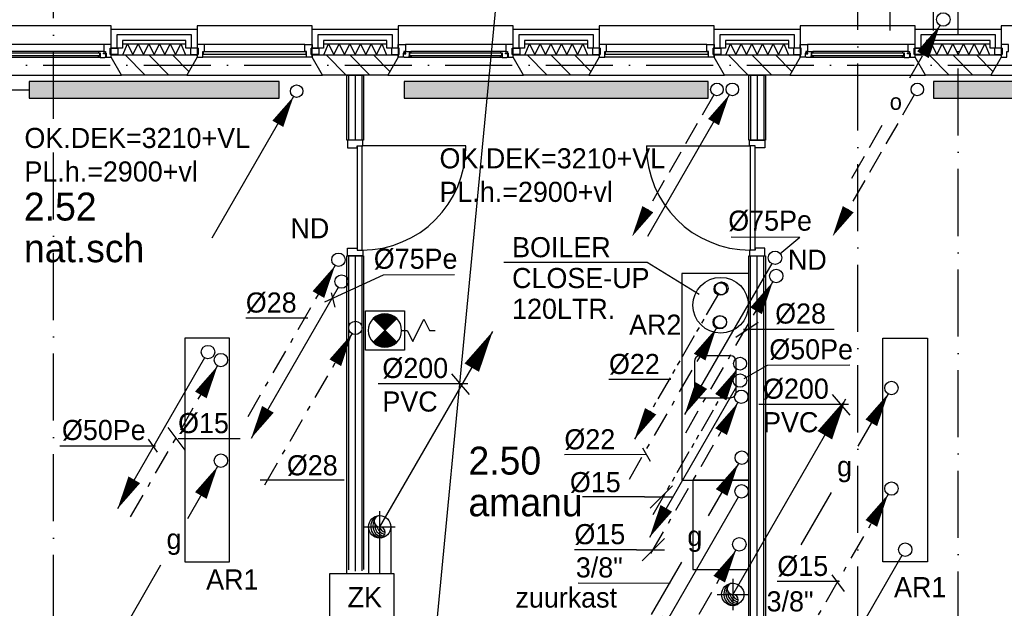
# Model space of a CAD drawing. Extents: x -1448 to 118900, y -195097 to 442500.
# Tile 48 of 103: x 40061 to 48879, y 416312 to 421578. Entities that reach past the tile are written whole.
import ezdxf
from ezdxf.enums import TextEntityAlignment as Align

# ---------------------------------------------------------------- set-up
doc = ezdxf.new("R2010")
doc.units = 0
doc.header["$LTSCALE"] = 100
for name, pattern in [('2322107', [2000, 1000, 1000]), ('CENTER2', [11.25, 7.5, -1.25, 1.25, -1.25]), ('CENTER4', [5, 3.125, -0.625, 0.625, -0.625]), ('DASHDOT', [9, 6, -1.5, 0, -1.5]), ('LURETOUR', [6, 4, -2])]:
    doc.linetypes.add(name, pattern=pattern)
doc.layers.get('0').update_dxf_attribs({"linetype": 'CONTINUOUS'})
for name, color, linetype in [('AL$7----_STRAMIEN', 1, 'DASHDOT'), ('AL21----_BUITENWAND', 4, 'CONTINUOUS'), ('AL21K---_ISOLATIE', 1, 'CONTINUOUS'), ('AL22----_BINNENWAND', 7, 'CONTINUOUS'), ('AL27----_DAKEN', 7, 'CONTINUOUS'), ('AL28----_KONSTRUKTIE', 3, 'CONTINUOUS'), ('AL31----_BUITENKOZ', 7, 'CONTINUOUS'), ('AL32----_BINNENKOZ', 7, 'CONTINUOUS'), ('AL32----_DRAAIRICHTING', 1, 'CONTINUOUS'), ('AL74----', 7, 'CONTINUOUS'), ('ALL-----_REFLIJNEN', 8, 'CONTINUOUS'), ('ALXA3---_VOLZWART', 14, 'CONTINUOUS'), ('ALXAB---_PREFABBETON', 1, 'CONTINUOUS'), ('BOUW', 8, 'CONTINUOUS'), ('WL5233--', 4, 'CONTINUOUS'), ('WL524---', 4, 'CONTINUOUS'), ('WL531---', 4, 'CONTINUOUS'), ('WL532---', 4, 'CONTINUOUS'), ('WL541---', 4, 'CONTINUOUS'), ('WL561---', 4, 'CONTINUOUS'), ('WL561---_AANVOER', 4, 'CONTINUOUS'), ('WL561---_RETOUR', 4, 'CONTINUOUS'), ('WL570---', 3, 'CONTINUOUS'), ('WL570---_HARTLIJN', 1, 'CONTINUOUS'), ('WL570---_RETOUR', 3, 'CONTINUOUS'), ('WL570---_TOEVOER', 3, 'CONTINUOUS'), ('WM531---', 1, 'CONTINUOUS')]:
    doc.layers.add(name, color=color, linetype=linetype)
doc.styles.add('BURO-018', font='BUROFONT.shx', dxfattribs={"height": 180})
doc.styles.add('BURO-025', font='BUROFONT.shx', dxfattribs={"height": 250})

# ---------------------------------------------------------------- blocks, each defined once
blk = doc.blocks.new('2322401')
at = {"color": 0, "linetype": 'CONTINUOUS'}
for p, q in [((-0.5, 0.5, 1), (-0.5, 0.5)), ((-0.5, 0.5, 1), (-0.5, -0.5, 1)), ((0.5, 0.5, 1), (-0.5, 0.5, 1)), ((0.5, 0.5), (-0.5, 0.5)), ((-0.5, 0.5), (-0.5, -0.5)), ((0.5, 0.5, 1), (0.5, 0.5)), ((0.5, -0.5, 1), (0.5, 0.5, 1)), ((0.5, -0.5), (0.5, 0.5)), ((-0.5, -0.5, 1), (-0.5, -0.5)), ((-0.5, -0.5, 1), (0.5, -0.5, 1)), ((-0.5, -0.5), (0.5, -0.5)), ((0.5, -0.5, 1), (0.5, -0.5))]:
    blk.add_line(p, q, dxfattribs=at)
blk = doc.blocks.new('CVHATCH1')
at = {"color": 0, "linetype": 'CONTINUOUS'}
blk.add_solid([(-0.5, -0.5), (0.5, -0.5), (-0.5, 0.5), (0.5, 0.5)], dxfattribs=at)
blk = doc.blocks.new('LDV2108')
at = {"color": 0, "linetype": 'CONTINUOUS'}
for p, q in [((-0.25, -0.433), (-1.187, -2.057)), ((-1.562, -2.706), (-2.5, -4.33)), ((-2.875, -4.98), (-3.812, -6.603)), ((-4.187, -7.253), (-5.125, -8.877)), ((-5.5, -9.526), (-6.437, -11.15))]:
    blk.add_line(p, q, dxfattribs=at)
blk.add_lwpolyline([(-6.75, -11.691, 0, 1, 0), (-5.5, -9.526, 1, 1, 0)], format="xyseb", dxfattribs=at)
blk.add_circle((0, 0), 0.5, dxfattribs=at)
blk = doc.blocks.new('LDV4107')
at = {"color": 0, "linetype": 'CONTINUOUS'}
blk.add_line((-0.25, -0.433), (-6.75, -11.691), dxfattribs=at)
blk.add_lwpolyline([(-0.25, -0.433, 0, 1, 0), (-1.5, -2.598, 1, 1, 0)], format="xyseb", dxfattribs=at)
blk.add_circle((0, 0), 0.5, dxfattribs=at)
blk = doc.blocks.new('A$C3CED5FD2')
at = {"layer": 'AL74----'}
for p, q in [((0, 600), (0, 0)), ((1850, 600), (0, 600)), ((1850, 0), (1850, 600)), ((1062.5, 487.5), (787.5, 487.5)), ((737.5, 437.5), (737.5, 162.5)), ((1112.5, 162.5), (1112.5, 437.5)), ((787.5, 112.5), (1062.5, 112.5)), ((0, 0), (1850, 0))]:
    blk.add_line(p, q, dxfattribs=at)
for centre, start, end in [((787.5, 437.5), 90, 180), ((1062.5, 437.5), 0, 90), ((787.5, 162.5), 180, 270), ((1062.5, 162.5), 270, 0)]:
    blk.add_arc(centre, 50, start, end, dxfattribs=at)
blk = doc.blocks.new('LDV4109')
at = {"color": 0, "linetype": 'CONTINUOUS'}
for p, q in [((-1.125, -1.949), (-0.25, -0.433)), ((-1.688, -2.923), (-1.5, -2.598)), ((-3, -5.196), (-2.063, -3.572)), ((-3.563, -6.17), (-3.375, -5.846)), ((-4.875, -8.444), (-3.938, -6.82)), ((-5.438, -9.418), (-5.25, -9.093)), ((-6.75, -11.691), (-5.813, -10.068))]:
    blk.add_line(p, q, dxfattribs=at)
blk.add_lwpolyline([(-0.25, -0.433, 0, 1, 0), (-1.5, -2.598, 1, 1, 0)], format="xyseb", dxfattribs=at)
blk.add_circle((0, 0), 0.5, dxfattribs=at)
blk = doc.blocks.new('LDV4')
at = {"color": 0, "linetype": 'CONTINUOUS'}
for p, q in [((-0.25, -0.433), (-2.5, -4.33)), ((-4.5, -7.794), (-6.75, -11.691))]:
    blk.add_line(p, q, dxfattribs=at)
blk.add_lwpolyline([(-0.25, -0.433, 0, 1, 0), (-1.5, -2.598, 1, 1, 0)], format="xyseb", dxfattribs=at)
blk.add_circle((0, 0), 0.5, dxfattribs=at)
at = {"color": 0, "linetype": 'CONTINUOUS', "style": 'BURO-018'}
blk.add_attdef('LD_TEXT1', text='', height=1.8, dxfattribs=at).set_placement((-3.5, -6.062), align=Align.MIDDLE)
blk = doc.blocks.new('LDV2121')
at = {"color": 0, "linetype": 'CONTINUOUS'}
blk.add_line((-0.25, -0.433), (-6.75, -11.691), dxfattribs=at)
blk.add_lwpolyline([(-6.75, -11.691, 0, 1, 0), (-5.5, -9.526, 1, 1, 0)], format="xyseb", dxfattribs=at)
blk.add_circle((0, 0), 0.5, dxfattribs=at)
blk = doc.blocks.new('LU-PIJL3')
at = {"color": 0, "linetype": 'CONTINUOUS'}
blk.add_line((10.125, 17.537), (0, 0), dxfattribs=at)
blk.add_lwpolyline([(0, 0, 0, 1.5, 0), (1.875, 3.248, 1.5, 1.5, 0)], format="xyseb", dxfattribs=at)
blk = doc.blocks.new('LU-1-KI2')
at = {"color": 0, "linetype": 'CONTINUOUS'}
blk.add_circle((0, 0), 0.5, dxfattribs=at)
for centre, start, end in [((0.098, 0.01), 122.9221, 266.9628), ((0.191, 0.038), 151.6522, 263.7819), ((0.278, 0.084), 174.6069, 260.2716), ((0.354, 0.146), 192.3501, 256.1233), ((0.416, 0.222), 206.1028, 250.6419)]:
    blk.add_arc(centre, 0.5, start, end, dxfattribs=at)
at = {"layer": 'WL570---_HARTLIJN', "linetype": 'CENTER4'}
for p, q in [((0, 0.7), (0, -0.7)), ((-0.7, 0), (0.7, 0))]:
    blk.add_line(p, q, dxfattribs=at)
at = {"layer": 'WL570---_HARTLIJN', "color": 0, "linetype": 'CONTINUOUS'}
for centre, start, end in [((0, 0.25), 90, 270), ((0, -0.25), 270, 90)]:
    blk.add_arc(centre, 0.25, start, end, dxfattribs=at)
blk = doc.blocks.new('23SA22K6')
at = {"color": 0, "linetype": 'CONTINUOUS'}
for p, q in [((1.75, 1.75), (-1.75, 1.75)), ((-1.75, 1.75), (-1.75, -1.75)), ((-1.061, -1.061), (1.061, 1.061)), ((-1.061, 1.061), (1.061, -1.061)), ((1.75, -1.75), (1.75, 1.75)), ((2, 0), (2.5, 1)), ((2.5, 1), (3.5, -1)), ((1.5, 0), (2, 0)), ((3.5, -1), (4, 0)), ((4, 0), (4.5, 0)), ((-1.75, -1.75), (1.75, -1.75))]:
    blk.add_line(p, q, dxfattribs=at)
at = {"color": 0, "linetype": 'CONTINUOUS', "const_width": 1.5}
for points in [[(0.53, 0.53, 0.414214), (-0.53, 0.53, 1)], [(0.53, -0.53, -0.414214), (-0.53, -0.53, -1)]]:
    blk.add_lwpolyline(points, format="xyb", dxfattribs=at)
at = {"color": 0, "linetype": 'CONTINUOUS'}
blk.add_circle((0, 0), 1.5, dxfattribs=at)
at = {"color": 0, "linetype": 'CONTINUOUS', "style": 'BURO-018', "flags": 1}
blk.add_attdef('SA_MATCODE', (0, 0), '', height=1.8, dxfattribs=at)
blk = doc.blocks.new('LDV4110')
at = {"color": 0, "linetype": 'CONTINUOUS'}
for p, q in [((-1.125, -1.949), (-0.25, -0.433)), ((-1.5, -2.598), (-1.313, -2.273)), ((-1.875, -3.248), (-1.688, -2.923)), ((-3, -5.196), (-2.063, -3.572)), ((-3.375, -5.846), (-3.188, -5.521)), ((-4.875, -8.444), (-3.938, -6.82)), ((-3.75, -6.495), (-3.563, -6.17)), ((-5.25, -9.093), (-5.063, -8.769)), ((-5.625, -9.743), (-5.438, -9.418)), ((-6.75, -11.691), (-5.813, -10.068))]:
    blk.add_line(p, q, dxfattribs=at)
blk.add_lwpolyline([(-0.25, -0.433, 0, 1, 0), (-1.5, -2.598, 1, 1, 0)], format="xyseb", dxfattribs=at)
blk.add_circle((0, 0), 0.5, dxfattribs=at)
blk = doc.blocks.new('LDV2110')
at = {"color": 0, "linetype": 'CONTINUOUS'}
for p, q in [((-0.25, -0.433), (-1.187, -2.057)), ((-1.75, -3.031), (-1.937, -3.356)), ((-1.375, -2.382), (-1.562, -2.706)), ((-2.125, -3.681), (-3.062, -5.304)), ((-3.25, -5.629), (-3.437, -5.954)), ((-3.625, -6.279), (-3.812, -6.603)), ((-4, -6.928), (-4.937, -8.552)), ((-5.125, -8.877), (-5.312, -9.202)), ((-5.5, -9.526), (-5.687, -9.851)), ((-5.875, -10.176), (-6.75, -11.691))]:
    blk.add_line(p, q, dxfattribs=at)
blk.add_lwpolyline([(-6.75, -11.691, 0, 1, 0), (-5.5, -9.526, 1, 1, 0)], format="xyseb", dxfattribs=at)
blk.add_circle((0, 0), 0.5, dxfattribs=at)
blk = doc.blocks.new('LDV4123')
at = {"color": 0, "linetype": 'CONTINUOUS'}
for p, q in [((-0.25, -0.433), (-1.187, -2.057)), ((-1.562, -2.706), (-2.5, -4.33)), ((-5.437, -9.418), (-4.5, -7.794)), ((-6.75, -11.691), (-5.812, -10.068))]:
    blk.add_line(p, q, dxfattribs=at)
blk.add_lwpolyline([(-0.25, -0.433, 0, 1, 0), (-1.5, -2.598, 1, 1, 0)], format="xyseb", dxfattribs=at)
blk.add_circle((0, 0), 0.5, dxfattribs=at)
at = {"color": 0, "linetype": 'CONTINUOUS', "style": 'BURO-018'}
blk.add_attdef('LD_TEXT1', text='', height=1.8, dxfattribs=at).set_placement((-3.5, -6.062), align=Align.MIDDLE)
blk = doc.blocks.new('LU-1D-K-C8')
at = {"color": 0, "linetype": 'CONTINUOUS'}
for p, q in [((-0.5, 100), (0.5, 100)), ((-0.5, -100), (0.5, -100))]:
    blk.add_line(p, q, dxfattribs=at)
at = {"layer": 'WL570---_HARTLIJN', "linetype": 'CENTER2'}
blk.add_line((-0.5, 0), (0.5, 0), dxfattribs=at)

msp = doc.modelspace()

# ---------------------------------------------------------------- linework, layer by layer
at = {"layer": 'AL$7----_STRAMIEN', "color": 1}
for points in [[(40365.4, 408989.7), (40365.4, 439905.7)], [(47565.4, 402583.9), (47565.4, 439905.7)], [(48465.4, 415142), (48465.4, 439905.7)], [(2467.7, 421172.7), (88065.4, 421172.7)]]:
    msp.add_lwpolyline(points, dxfattribs=at)
at = {"layer": 'AL21----_BUITENWAND', "color": 8}
for p, q in [((40880.4, 421323.7), (40880.4, 421492.7)), ((40880.4, 421492.7), (41650.4, 421492.7)), ((41650.4, 421492.7), (41650.4, 421323.7)), ((42680.4, 421323.7), (42680.4, 421492.7)), ((42680.4, 421492.7), (43450.4, 421492.7)), ((43450.4, 421492.7), (43450.4, 421323.7)), ((44480.4, 421323.7), (44480.4, 421492.7)), ((44480.4, 421492.7), (45250.4, 421492.7)), ((45250.4, 421492.7), (45250.4, 421323.7)), ((46280.4, 421323.7), (46280.4, 421492.7)), ((46280.4, 421492.7), (47050.4, 421492.7)), ((47050.4, 421492.7), (47050.4, 421323.7)), ((48080.4, 421323.7), (48080.4, 421492.7)), ((48080.4, 421492.7), (48850.4, 421492.7)), ((48850.4, 421492.7), (48850.4, 421323.7)), ((41550.4, 421392.7), (40980.4, 421392.7)), ((40980.4, 421392.7), (40980.4, 421323.7)), ((41550.4, 421323.7), (41550.4, 421392.7)), ((43350.4, 421392.7), (42780.4, 421392.7)), ((42780.4, 421392.7), (42780.4, 421323.7)), ((43350.4, 421323.7), (43350.4, 421392.7)), ((45150.4, 421392.7), (44580.4, 421392.7)), ((44580.4, 421392.7), (44580.4, 421323.7)), ((45150.4, 421323.7), (45150.4, 421392.7)), ((46950.4, 421392.7), (46380.4, 421392.7)), ((46380.4, 421392.7), (46380.4, 421323.7)), ((46950.4, 421323.7), (46950.4, 421392.7)), ((48750.4, 421392.7), (48180.4, 421392.7)), ((48180.4, 421392.7), (48180.4, 421323.7)), ((48750.4, 421323.7), (48750.4, 421392.7)), ((40980.4, 421323.7), (40880.4, 421323.7)), ((41650.4, 421323.7), (41550.4, 421323.7)), ((42780.4, 421323.7), (42680.4, 421323.7)), ((43450.4, 421323.7), (43350.4, 421323.7)), ((44580.4, 421323.7), (44480.4, 421323.7)), ((45250.4, 421323.7), (45150.4, 421323.7)), ((46380.4, 421323.7), (46280.4, 421323.7)), ((47050.4, 421323.7), (46950.4, 421323.7)), ((48180.4, 421323.7), (48080.4, 421323.7)), ((48850.4, 421323.7), (48750.4, 421323.7))]:
    msp.add_line(p, q, dxfattribs=at)
at = {"layer": 'AL21K---_ISOLATIE', "color": 8, "linetype": 'CONTINUOUS'}
for p, q in [((40980.4, 421362.7), (41550.4, 421362.7)), ((40984.6, 421262.7), (41027.9, 421362.7)), ((41027.9, 421362.7), (41075.4, 421262.7)), ((41075.4, 421262.7), (41122.9, 421362.7)), ((41122.9, 421362.7), (41170.4, 421262.7)), ((41170.4, 421262.7), (41217.9, 421362.7)), ((41217.9, 421362.7), (41265.4, 421262.7)), ((41265.4, 421262.7), (41312.9, 421362.7)), ((41312.9, 421362.7), (41360.4, 421262.7)), ((41360.4, 421262.7), (41407.9, 421362.7)), ((41407.9, 421362.7), (41455.4, 421262.7)), ((41455.4, 421262.7), (41502.9, 421362.7)), ((41502.9, 421362.7), (41546.2, 421262.7)), ((42780.4, 421362.7), (43350.4, 421362.7)), ((42784.6, 421262.7), (42827.9, 421362.7)), ((42827.9, 421362.7), (42875.4, 421262.7)), ((42875.4, 421262.7), (42922.9, 421362.7)), ((42922.9, 421362.7), (42970.4, 421262.7)), ((42970.4, 421262.7), (43017.9, 421362.7)), ((43017.9, 421362.7), (43065.4, 421262.7)), ((43065.4, 421262.7), (43112.9, 421362.7)), ((43112.9, 421362.7), (43160.4, 421262.7)), ((43160.4, 421262.7), (43207.9, 421362.7)), ((43207.9, 421362.7), (43255.4, 421262.7)), ((43255.4, 421262.7), (43302.9, 421362.7)), ((43302.9, 421362.7), (43346.2, 421262.7)), ((44580.4, 421362.7), (45150.4, 421362.7)), ((44584.6, 421262.7), (44627.9, 421362.7)), ((44627.9, 421362.7), (44675.4, 421262.7)), ((44675.4, 421262.7), (44722.9, 421362.7)), ((44722.9, 421362.7), (44770.4, 421262.7)), ((44770.4, 421262.7), (44817.9, 421362.7)), ((44817.9, 421362.7), (44865.4, 421262.7)), ((44865.4, 421262.7), (44912.9, 421362.7)), ((44912.9, 421362.7), (44960.4, 421262.7)), ((44960.4, 421262.7), (45007.9, 421362.7)), ((45007.9, 421362.7), (45055.4, 421262.7)), ((45055.4, 421262.7), (45102.9, 421362.7)), ((45102.9, 421362.7), (45146.2, 421262.7)), ((46380.4, 421362.7), (46950.4, 421362.7)), ((46384.6, 421262.7), (46427.9, 421362.7)), ((46427.9, 421362.7), (46475.4, 421262.7)), ((46475.4, 421262.7), (46522.9, 421362.7)), ((46522.9, 421362.7), (46570.4, 421262.7)), ((46570.4, 421262.7), (46617.9, 421362.7)), ((46617.9, 421362.7), (46665.4, 421262.7)), ((46665.4, 421262.7), (46712.9, 421362.7)), ((46712.9, 421362.7), (46760.4, 421262.7)), ((46760.4, 421262.7), (46807.9, 421362.7)), ((46807.9, 421362.7), (46855.4, 421262.7)), ((46855.4, 421262.7), (46902.9, 421362.7)), ((46902.9, 421362.7), (46946.2, 421262.7)), ((48180.4, 421362.7), (48750.4, 421362.7)), ((48184.6, 421262.7), (48227.9, 421362.7)), ((48227.9, 421362.7), (48275.4, 421262.7)), ((48275.4, 421262.7), (48322.9, 421362.7)), ((48322.9, 421362.7), (48370.4, 421262.7)), ((48370.4, 421262.7), (48417.9, 421362.7)), ((48417.9, 421362.7), (48465.4, 421262.7)), ((48465.4, 421262.7), (48512.9, 421362.7)), ((48512.9, 421362.7), (48560.4, 421262.7)), ((48560.4, 421262.7), (48607.9, 421362.7)), ((48607.9, 421362.7), (48655.4, 421262.7)), ((48655.4, 421262.7), (48702.9, 421362.7)), ((48702.9, 421362.7), (48746.2, 421262.7)), ((40980.4, 421262.7), (41550.4, 421262.7)), ((42780.4, 421262.7), (43350.4, 421262.7)), ((44580.4, 421262.7), (45150.4, 421262.7)), ((46380.4, 421262.7), (46950.4, 421262.7)), ((48180.4, 421262.7), (48750.4, 421262.7))]:
    msp.add_line(p, q, dxfattribs=at)
at = {"layer": 'AL22----_BINNENWAND', "color": 8}
for p, q in [((42990.4, 420499.7), (42990.4, 421082.7)), ((42990.4, 421082.7), (43140.4, 421082.7)), ((43140.4, 421082.7), (43140.4, 420499.7)), ((46590.4, 420499.7), (46590.4, 421082.7)), ((46590.4, 421082.7), (46740.4, 421082.7)), ((46740.4, 421082.7), (46740.4, 420499.7)), ((43140.4, 420499.7), (42990.4, 420499.7)), ((46740.4, 420499.7), (46590.4, 420499.7)), ((42990.4, 419465.7), (43140.4, 419465.7)), ((42990.4, 416620.1), (42990.4, 419465.7)), ((43140.4, 419465.7), (43140.4, 416658.4)), ((46590.4, 414372.7), (46590.4, 419465.7)), ((46590.4, 419465.7), (46740.4, 419465.7)), ((46740.4, 419465.7), (46740.4, 414372.7))]:
    msp.add_line(p, q, dxfattribs=at)
at = {"layer": 'AL22----_BINNENWAND', "color": 8, "linetype": 'CONTINUOUS'}
for p, q in [((43005.4, 421082.7), (43005.4, 420499.7)), ((43125.4, 421082.7), (43125.4, 420499.7)), ((46605.4, 421082.7), (46605.4, 420499.7)), ((46725.4, 421082.7), (46725.4, 420499.7)), ((43005.4, 419465.7), (43005.4, 416654.6)), ((43125.4, 419465.7), (43125.4, 416646.5)), ((46605.4, 414372.7), (46605.4, 419465.7)), ((46725.4, 414372.7), (46725.4, 419465.7))]:
    msp.add_line(p, q, dxfattribs=at)
at = {"layer": 'AL27----_DAKEN', "color": 8}
for p, q in [((47855.4, 421482.7), (47855.4, 439182.7)), ((48245.4, 421482.7), (48245.4, 438792.7))]:
    msp.add_line(p, q, dxfattribs=at)
at = {"layer": 'AL28----_KONSTRUKTIE', "color": 8}
for p, q in [((40880.4, 421242.7), (40880.4, 421262.7)), ((40880.4, 421262.7), (41650.4, 421262.7)), ((40972.8, 421082.7), (40880.4, 421242.7)), ((41650.4, 421242.7), (41558, 421082.7)), ((41650.4, 421262.7), (41650.4, 421242.7)), ((42680.4, 421242.7), (42680.4, 421262.7)), ((42680.4, 421262.7), (43450.4, 421262.7)), ((42772.8, 421082.7), (42680.4, 421242.7)), ((43450.4, 421242.7), (43358, 421082.7)), ((43450.4, 421262.7), (43450.4, 421242.7)), ((44480.4, 421242.7), (44480.4, 421262.7)), ((44480.4, 421262.7), (45250.4, 421262.7)), ((44572.8, 421082.7), (44480.4, 421242.7)), ((45250.4, 421242.7), (45158, 421082.7)), ((45250.4, 421262.7), (45250.4, 421242.7)), ((46280.4, 421242.7), (46280.4, 421262.7)), ((46280.4, 421262.7), (47050.4, 421262.7)), ((46372.8, 421082.7), (46280.4, 421242.7)), ((47050.4, 421242.7), (46958, 421082.7)), ((47050.4, 421262.7), (47050.4, 421242.7)), ((48080.4, 421242.7), (48080.4, 421262.7)), ((48080.4, 421262.7), (48850.4, 421262.7)), ((48172.8, 421082.7), (48080.4, 421242.7)), ((48850.4, 421242.7), (48758, 421082.7)), ((48850.4, 421262.7), (48850.4, 421242.7)), ((41558, 421082.7), (40972.8, 421082.7)), ((43358, 421082.7), (42772.8, 421082.7)), ((45158, 421082.7), (44572.8, 421082.7)), ((46958, 421082.7), (46372.8, 421082.7)), ((48758, 421082.7), (48172.8, 421082.7))]:
    msp.add_line(p, q, dxfattribs=at)
at = {"layer": 'AL31----_BUITENKOZ', "color": 8}
for points in [[(39850.4, 421242.7), (39758, 421082.7), (40972.8, 421082.7), (40880.4, 421242.7), (40880.4, 421522.7), (39850.4, 421522.7)], [(41650.4, 421242.7), (41558, 421082.7), (42772.8, 421082.7), (42680.4, 421242.7), (42680.4, 421522.7), (41650.4, 421522.7)], [(43450.4, 421242.7), (43358, 421082.7), (44572.8, 421082.7), (44480.4, 421242.7), (44480.4, 421522.7), (43450.4, 421522.7)], [(45250.4, 421242.7), (45158, 421082.7), (46372.8, 421082.7), (46280.4, 421242.7), (46280.4, 421522.7), (45250.4, 421522.7)], [(47050.4, 421242.7), (46958, 421082.7), (48172.8, 421082.7), (48080.4, 421242.7), (48080.4, 421522.7), (47050.4, 421522.7)], [(48850.4, 421242.7), (48758, 421082.7), (49972.8, 421082.7), (49880.4, 421242.7), (49880.4, 421522.7), (48850.4, 421522.7)], [(40823.7, 421239.7), (40826.1, 421244), (40833.2, 421244), (40833.2, 421273.7), (40810.7, 421273.7), (40810.7, 421278.7), (40818.7, 421278.7), (40818.7, 421293.7), (40813.4, 421293.7), (40766.3, 421293.7), (40764.2, 421280.7), (40781.2, 421280.7), (40781.2, 421239.7)], [(40880.4, 421242.7), (40880.4, 421267.7), (40870.4, 421267.7), (40870.4, 421323.7), (40880.4, 421323.7), (40880.4, 421356.7), (40813.4, 421356.7), (40813.4, 421293.7), (40830.4, 421293.7), (40830.4, 421278.7), (40836.4, 421278.7), (40836.4, 421242.7)], [(40870.4, 421267.7), (40870.4, 421323.7), (40941.4, 421323.7), (40941.4, 421267.7)], [(41660.4, 421267.7), (41660.4, 421323.7), (41589.4, 421323.7), (41589.4, 421267.7)], [(42670.4, 421267.7), (42670.4, 421323.7), (42741.4, 421323.7), (42741.4, 421267.7)], [(43460.4, 421267.7), (43460.4, 421323.7), (43389.4, 421323.7), (43389.4, 421267.7)], [(43450.4, 421242.7), (43450.4, 421267.7), (43460.4, 421267.7), (43460.4, 421323.7), (43450.4, 421323.7), (43450.4, 421356.7), (43517.4, 421356.7), (43517.4, 421293.7), (43500.4, 421293.7), (43500.4, 421278.7), (43494.4, 421278.7), (43494.4, 421242.7)], [(43507.1, 421239.7), (43504.6, 421244), (43497.6, 421244), (43497.6, 421273.7), (43520.1, 421273.7), (43520.1, 421278.7), (43512.1, 421278.7), (43512.1, 421293.7), (43517.4, 421293.7), (43564.5, 421293.7), (43566.6, 421280.7), (43549.6, 421280.7), (43549.6, 421239.7)], [(44423.7, 421239.7), (44426.1, 421244), (44433.2, 421244), (44433.2, 421273.7), (44410.7, 421273.7), (44410.7, 421278.7), (44418.7, 421278.7), (44418.7, 421293.7), (44413.4, 421293.7), (44366.3, 421293.7), (44364.2, 421280.7), (44381.2, 421280.7), (44381.2, 421239.7)], [(44480.4, 421242.7), (44480.4, 421267.7), (44470.4, 421267.7), (44470.4, 421323.7), (44480.4, 421323.7), (44480.4, 421356.7), (44413.4, 421356.7), (44413.4, 421293.7), (44430.4, 421293.7), (44430.4, 421278.7), (44436.4, 421278.7), (44436.4, 421242.7)], [(44470.4, 421267.7), (44470.4, 421323.7), (44541.4, 421323.7), (44541.4, 421267.7)], [(45260.4, 421267.7), (45260.4, 421323.7), (45189.4, 421323.7), (45189.4, 421267.7)], [(46270.4, 421267.7), (46270.4, 421323.7), (46341.4, 421323.7), (46341.4, 421267.7)], [(47060.4, 421267.7), (47060.4, 421323.7), (46989.4, 421323.7), (46989.4, 421267.7)], [(47050.4, 421242.7), (47050.4, 421267.7), (47060.4, 421267.7), (47060.4, 421323.7), (47050.4, 421323.7), (47050.4, 421356.7), (47117.4, 421356.7), (47117.4, 421293.7), (47100.4, 421293.7), (47100.4, 421278.7), (47094.4, 421278.7), (47094.4, 421242.7)], [(47107.1, 421239.7), (47104.6, 421244), (47097.6, 421244), (47097.6, 421273.7), (47120.1, 421273.7), (47120.1, 421278.7), (47112.1, 421278.7), (47112.1, 421293.7), (47117.4, 421293.7), (47164.5, 421293.7), (47166.6, 421280.7), (47149.6, 421280.7), (47149.6, 421239.7)], [(48023.7, 421239.7), (48026.1, 421244), (48033.2, 421244), (48033.2, 421273.7), (48010.7, 421273.7), (48010.7, 421278.7), (48018.7, 421278.7), (48018.7, 421293.7), (48013.4, 421293.7), (47966.3, 421293.7), (47964.2, 421280.7), (47981.2, 421280.7), (47981.2, 421239.7)], [(48080.4, 421242.7), (48080.4, 421267.7), (48070.4, 421267.7), (48070.4, 421323.7), (48080.4, 421323.7), (48080.4, 421356.7), (48013.4, 421356.7), (48013.4, 421293.7), (48030.4, 421293.7), (48030.4, 421278.7), (48036.4, 421278.7), (48036.4, 421242.7)], [(48070.4, 421267.7), (48070.4, 421323.7), (48141.4, 421323.7), (48141.4, 421267.7)], [(48860.4, 421267.7), (48860.4, 421323.7), (48789.4, 421323.7), (48789.4, 421267.7)], [(40781.2, 421242), (40781.2, 421255.6), (40764.2, 421255.6), (40764.2, 421242)], [(43549.6, 421242), (43549.6, 421255.6), (43566.6, 421255.6), (43566.6, 421242)], [(44381.2, 421242), (44381.2, 421255.6), (44364.2, 421255.6), (44364.2, 421242)], [(47149.6, 421242), (47149.6, 421255.6), (47166.6, 421255.6), (47166.6, 421242)], [(47981.2, 421242), (47981.2, 421255.6), (47964.2, 421255.6), (47964.2, 421242)]]:
    msp.add_lwpolyline(points, close=True, dxfattribs=at)
for points in [[(40813.4, 421356.7), (39917.4, 421356.7)], [(40766.3, 421293.7), (39964.5, 421293.7)], [(42613.4, 421356.7), (41717.4, 421356.7)], [(44413.4, 421356.7), (43517.4, 421356.7)], [(44366.3, 421293.7), (43564.5, 421293.7)], [(46213.4, 421356.7), (45317.4, 421356.7)], [(48013.4, 421356.7), (47117.4, 421356.7)], [(47966.3, 421293.7), (47164.5, 421293.7)], [(40781.2, 421239.7), (39949.6, 421239.7)], [(42630.4, 421242.7), (41700.4, 421242.7)], [(44381.2, 421239.7), (43549.6, 421239.7)], [(46230.4, 421242.7), (45300.4, 421242.7)], [(47981.2, 421239.7), (47149.6, 421239.7)]]:
    msp.add_lwpolyline(points, dxfattribs=at)
at = {"layer": 'AL31----_BUITENKOZ', "color": 8, "linetype": 'CONTINUOUS'}
for points in [[(41700.4, 421242.7), (41700.4, 421242.7), (41700.4, 421293.7), (41717.4, 421293.7), (41717.4, 421356.7), (41717.4, 421356.7), (41717.4, 421356.7), (41717.4, 421356.7), (41717.4, 421356.7), (41650.4, 421356.7), (41650.4, 421323.7), (41660.4, 421323.7), (41660.4, 421267.7), (41650.4, 421267.7), (41650.4, 421267.7), (41650.4, 421242.7)], [(42625.4, 421268.7), (42625.4, 421289.7), (41705.4, 421289.7), (41705.4, 421268.7)], [(42630.4, 421242.7), (42630.4, 421242.7), (42630.4, 421293.7), (42613.4, 421293.7), (42613.4, 421356.7), (42613.4, 421356.7), (42613.4, 421356.7), (42613.4, 421356.7), (42613.4, 421356.7), (42680.4, 421356.7), (42680.4, 421323.7), (42670.4, 421323.7), (42670.4, 421267.7), (42680.4, 421267.7), (42680.4, 421267.7), (42680.4, 421242.7)], [(45300.4, 421242.7), (45300.4, 421242.7), (45300.4, 421293.7), (45317.4, 421293.7), (45317.4, 421356.7), (45317.4, 421356.7), (45317.4, 421356.7), (45317.4, 421356.7), (45317.4, 421356.7), (45250.4, 421356.7), (45250.4, 421323.7), (45260.4, 421323.7), (45260.4, 421267.7), (45250.4, 421267.7), (45250.4, 421267.7), (45250.4, 421242.7)], [(46225.4, 421268.7), (46225.4, 421289.7), (45305.4, 421289.7), (45305.4, 421268.7)], [(46230.4, 421242.7), (46230.4, 421242.7), (46230.4, 421293.7), (46213.4, 421293.7), (46213.4, 421356.7), (46213.4, 421356.7), (46213.4, 421356.7), (46213.4, 421356.7), (46213.4, 421356.7), (46280.4, 421356.7), (46280.4, 421323.7), (46270.4, 421323.7), (46270.4, 421267.7), (46280.4, 421267.7), (46280.4, 421267.7), (46280.4, 421242.7)], [(48900.4, 421242.7), (48900.4, 421242.7), (48900.4, 421293.7), (48917.4, 421293.7), (48917.4, 421356.7), (48917.4, 421356.7), (48917.4, 421356.7), (48917.4, 421356.7), (48917.4, 421356.7), (48850.4, 421356.7), (48850.4, 421323.7), (48860.4, 421323.7), (48860.4, 421267.7), (48850.4, 421267.7), (48850.4, 421267.7), (48850.4, 421242.7)], [(40779.2, 421257.7), (40779.2, 421278.7), (39951.6, 421278.7), (39951.6, 421257.7)], [(44379.2, 421257.7), (44379.2, 421278.7), (43551.6, 421278.7), (43551.6, 421257.7)], [(47979.2, 421257.7), (47979.2, 421278.7), (47151.6, 421278.7), (47151.6, 421257.7)]]:
    msp.add_lwpolyline(points, close=True, dxfattribs=at)
at = {"layer": 'AL32----_BINNENKOZ', "color": 8}
for points in [[(43134.9, 420499.7), (42995.9, 420499.7), (42995.9, 420432.7), (43083.9, 420432.7), (43083.9, 420449.7), (43134.9, 420449.7), (43134.9, 420499.7)], [(46595.9, 420499.7), (46734.9, 420499.7), (46734.9, 420432.7), (46646.9, 420432.7), (46646.9, 420449.7), (46595.9, 420449.7), (46595.9, 420499.7)], [(43083.9, 420449.7), (43083.9, 419515.7)], [(43123.9, 420449.7), (43123.9, 419515.7)], [(46606.9, 419515.7), (46606.9, 420449.7)], [(46646.9, 419515.7), (46646.9, 420449.7)], [(43134.9, 419465.7), (42995.9, 419465.7), (42995.9, 419532.7), (43083.9, 419532.7), (43083.9, 419515.7), (43134.9, 419515.7), (43134.9, 419465.7)], [(46595.9, 419465.7), (46734.9, 419465.7), (46734.9, 419532.7), (46646.9, 419532.7), (46646.9, 419515.7), (46595.9, 419515.7), (46595.9, 419465.7)]]:
    msp.add_lwpolyline(points, dxfattribs=at)
at = {"layer": 'AL32----_DRAAIRICHTING', "color": 8}
for points in [[(44057.9, 420449.7), (43123.9, 420449.7)], [(45672.9, 420449.7), (46606.9, 420449.7)]]:
    msp.add_lwpolyline(points, dxfattribs=at)
for centre, start, end in [((43123.9, 420449.7), 270, 0), ((46606.9, 420449.7), 180, 270)]:
    msp.add_arc(centre, 934, start, end, dxfattribs=at)
at = {"layer": 'AL74----'}
for p, q in [((41540.4, 418728.6), (41540.4, 416728.6)), ((41940.4, 418728.6), (41540.4, 418728.6)), ((41940.4, 416728.6), (41940.4, 418728.6)), ((47790.4, 416728.6), (47790.4, 418728.6)), ((47790.4, 418728.6), (48190.4, 418728.6)), ((48190.4, 418728.6), (48190.4, 416728.6)), ((41540.4, 416728.6), (41940.4, 416728.6)), ((48190.4, 416728.6), (47790.4, 416728.6))]:
    msp.add_line(p, q, dxfattribs=at)
at = {"layer": 'ALL-----_REFLIJNEN', "color": 8, "linetype": 'CONTINUOUS'}
for p, q in [((41600.4, 421442.7), (40930.4, 421442.7)), ((40930.4, 421442.7), (40930.4, 421323.7)), ((41600.4, 421323.7), (41600.4, 421442.7)), ((43400.4, 421442.7), (42730.4, 421442.7)), ((42730.4, 421442.7), (42730.4, 421323.7)), ((43400.4, 421323.7), (43400.4, 421442.7)), ((45200.4, 421442.7), (44530.4, 421442.7)), ((44530.4, 421442.7), (44530.4, 421323.7)), ((45200.4, 421323.7), (45200.4, 421442.7)), ((47000.4, 421442.7), (46330.4, 421442.7)), ((46330.4, 421442.7), (46330.4, 421323.7)), ((47000.4, 421323.7), (47000.4, 421442.7)), ((48800.4, 421442.7), (48130.4, 421442.7)), ((48130.4, 421442.7), (48130.4, 421323.7)), ((48800.4, 421323.7), (48800.4, 421442.7)), ((43065.4, 421082.7), (43065.4, 420499.7)), ((46665.4, 421082.7), (46665.4, 420499.7)), ((43065.4, 419465.7), (43065.4, 416642.5)), ((46665.4, 414372.7), (46665.4, 419465.7))]:
    msp.add_line(p, q, dxfattribs=at)
at = {"layer": 'ALXA3---_VOLZWART', "color": 8}
for p, q in [((41600.4, 421442.7), (40930.4, 421442.7)), ((40930.4, 421442.7), (40930.4, 421323.7)), ((41600.4, 421323.7), (41600.4, 421442.7)), ((43400.4, 421442.7), (42730.4, 421442.7)), ((42730.4, 421442.7), (42730.4, 421323.7)), ((43400.4, 421323.7), (43400.4, 421442.7)), ((45200.4, 421442.7), (44530.4, 421442.7)), ((44530.4, 421442.7), (44530.4, 421323.7)), ((45200.4, 421323.7), (45200.4, 421442.7)), ((47000.4, 421442.7), (46330.4, 421442.7)), ((46330.4, 421442.7), (46330.4, 421323.7)), ((47000.4, 421323.7), (47000.4, 421442.7)), ((48800.4, 421442.7), (48130.4, 421442.7)), ((48130.4, 421442.7), (48130.4, 421323.7)), ((48800.4, 421323.7), (48800.4, 421442.7))]:
    msp.add_line(p, q, dxfattribs=at)
at = {"layer": 'ALXAB---_PREFABBETON', "color": 8}
for p, q in [((41004.9, 421262.7), (41184.9, 421082.7)), ((41217, 421262.7), (41397, 421082.7)), ((41429.2, 421262.7), (41576.7, 421115.2)), ((41641.3, 421262.7), (41650.4, 421253.6)), ((42804.9, 421262.7), (42984.9, 421082.7)), ((43017, 421262.7), (43197, 421082.7)), ((43229.2, 421262.7), (43376.7, 421115.2)), ((43441.3, 421262.7), (43450.4, 421253.6)), ((44604.9, 421262.7), (44784.9, 421082.7)), ((44817, 421262.7), (44997, 421082.7)), ((45029.2, 421262.7), (45176.7, 421115.2)), ((45241.3, 421262.7), (45250.4, 421253.6)), ((46404.9, 421262.7), (46584.9, 421082.7)), ((46617, 421262.7), (46797, 421082.7)), ((46829.2, 421262.7), (46976.7, 421115.2)), ((47041.3, 421262.7), (47050.4, 421253.6)), ((48204.9, 421262.7), (48384.9, 421082.7)), ((48417, 421262.7), (48597, 421082.7)), ((48629.2, 421262.7), (48776.7, 421115.2)), ((48841.3, 421262.7), (48850.4, 421253.6))]:
    msp.add_line(p, q, dxfattribs=at)
at = {"layer": 'BOUW', "color": 1}
msp.add_line((45679.2, 419406.4), (44395.6, 419406.4), dxfattribs=at)
at = {"layer": 'WL524---', "color": 7}
for p, q in [((46090.4, 417458.6), (46090.4, 416658.6)), ((46590.4, 417458.6), (46090.4, 417458.6)), ((46590.4, 416658.6), (46590.4, 417458.6)), ((42838.2, 415508.3), (42838.2, 416621.8)), ((42838.2, 416621.8), (43412.1, 416621.8)), ((43412.1, 416621.8), (43412.1, 415508)), ((46090.4, 416658.6), (46590.4, 416658.6))]:
    msp.add_line(p, q, dxfattribs=at)
at = {"layer": 'WL532---', "color": 1}
for p, q in [((46433.6, 419636.4), (47048.6, 419631.8)), ((46867.8, 419483.9), (47048.6, 419631.8)), ((46145.8, 419118.4), (45679.2, 419406.4)), ((42794.4, 419053.7), (43319.5, 419295.9)), ((43319.5, 419295.9), (43954.3, 419298.6)), ((42851.6, 419135.3), (42884.2, 419004.7)), ((46548.6, 418366.2), (46757.5, 418485.5)), ((46757.5, 418485.5), (47496.1, 418488.7)), ((40420.8, 417763.8), (41276.2, 417766.5)), ((41210.8, 417823.7), (41292.5, 417709.4)), ((45638, 417746.2), (45708.3, 417629.1)), ((45062.6, 416540.3), (45887.6, 416535.8))]:
    msp.add_line(p, q, dxfattribs=at)
at = {"layer": 'WL532---', "color": 3}
msp.add_circle((46338.7, 419023), 249.2, dxfattribs=at)
at = {"layer": 'WL541---', "color": 7}
msp.add_line((43675.9, 414905.4), (44350.7, 421938.3), dxfattribs=at)
at = {"layer": 'WL561---', "color": 1}
for centre in [(46336, 419168.2), (46336, 418873)]:
    msp.add_circle(centre, 55.7, dxfattribs=at)
at = {"layer": 'WL561---_AANVOER', "linetype": '2322107'}
msp.add_line((38785.4, 420951.3), (40145.4, 420951.3), dxfattribs=at)
at = {"layer": 'WL570---', "color": 1}
for p, q in [((43926.9, 418408.7), (44087.4, 418223.6)), ((43272.2, 418322.3), (44075.1, 418322.3)), ((47335.9, 418223.6), (47496.5, 418038.4)), ((46681.3, 418137.1), (47484.1, 418137.1)), ((47335.1, 416610.7), (47444.1, 416461.1))]:
    msp.add_line(p, q, dxfattribs=at)
at = {"layer": 'WM531---', "linetype": 'CONTINUOUS'}
for p, q in [((42641.4, 418907.5), (42085.9, 418907.5)), ((46675, 418867.8), (46475, 418735)), ((46544.4, 418809), (47355.4, 418809)), ((45893.4, 418357.5), (45337.8, 418357.5)), ((41543.4, 417727.2), (41391.5, 417928.4)), ((42034.7, 417828.8), (41479.2, 417828.8)), ((45673.1, 417687.6), (44938.7, 417683.9)), ((42214.8, 417460), (42968.1, 417460)), ((45907.7, 417408.5), (45707.7, 417208.5)), ((45657.7, 417308.5), (45102.2, 417308.5)), ((45657.7, 417308.5), (45907.7, 417308.5)), ((45834.2, 416935), (45634.2, 416735)), ((45584.2, 416835), (45028.7, 416835)), ((45584.2, 416835), (45834.2, 416835)), ((47401.2, 416550.9), (46845.6, 416550.9))]:
    msp.add_line(p, q, dxfattribs=at)

# ---------------------------------------------------------------- block references
at = {"layer": 'AL74----', "rotation": 270}
msp.add_blockref('A$C3CED5FD2', (45990.4, 419308.6), dxfattribs=at)
at = {"layer": 'WL5233--', "color": 2}
ref = msp.add_blockref('LDV4123', (48332.1, 421579.9), dxfattribs=dict(at, xscale=121.5, yscale=121.5, zscale=121.5))
ref.add_attrib('LD_TEXT1', 'o', dxfattribs={"layer": '0', "color": 1, "linetype": 'CONTINUOUS', "height": 145.8, "style": 'BURO-018'}).set_placement((47906.8, 420843.4), align=Align.MIDDLE)
at = {"layer": 'WL524---', "color": 2, "xscale": 120, "yscale": 120, "zscale": 120}
for p in [(46825.2, 419447.6), (42943.9, 419235.1), (41747.5, 418604.3), (46511.7, 418349.1), (46525.4, 417358.2), (47991.4, 416836.3)]:
    msp.add_blockref('LDV2121', p, dxfattribs=at)
at = {"layer": 'WL531---', "color": 2, "xscale": 120, "yscale": 120, "zscale": 120}
for p in [(42915.8, 419430.3), (46835.7, 419285.1), (46330.6, 418870.8), (43067.4, 418820.6), (41863.2, 418532.7), (46523.1, 418203.8), (47867.6, 417382.7), (46505.5, 416883.6)]:
    msp.add_blockref('LDV4109', p, dxfattribs=at)
at = {"layer": 'WL531---', "color": 2, "xscale": -100, "yscale": 100, "zscale": 100, "rotation": 180}
msp.add_blockref('23SA22K6', (43331.7, 418797.5), dxfattribs=at)
at = {"layer": 'WL532---', "color": 2, "xscale": 115.5, "yscale": 115.5, "zscale": 115.5}
for name, p in [('LDV2110', (46346.8, 419174.4)), ('LDV4110', (46512.3, 418500.7))]:
    msp.add_blockref(name, p, dxfattribs=at)
at = {"layer": 'WL541---', "color": 2}
ref = msp.add_blockref('LDV4', (47867.6, 418282.7), dxfattribs=dict(at, xscale=119.9999999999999, yscale=119.9999999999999, zscale=119.9999999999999))
ref.add_attrib('LD_TEXT1', 'g', dxfattribs={"layer": '0', "color": 1, "linetype": 'CONTINUOUS', "height": 180, "style": 'BURO-018'}).set_placement((47447.6, 417555.3), align=Align.MIDDLE)
ref = msp.add_blockref('LDV4', (41863.2, 417632.7), dxfattribs=dict(at, xscale=119.9999999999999, yscale=119.9999999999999, zscale=119.9999999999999))
ref.add_attrib('LD_TEXT1', 'g', dxfattribs={"layer": '0', "color": 1, "linetype": 'CONTINUOUS', "height": 180, "style": 'BURO-018'}).set_placement((41443.2, 416905.3), align=Align.MIDDLE)
ref = msp.add_blockref('LDV4', (46527.3, 417659), dxfattribs=dict(at, xscale=119.9999999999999, yscale=119.9999999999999, zscale=119.9999999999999))
ref.add_attrib('LD_TEXT1', 'g', dxfattribs={"layer": '0', "color": 1, "linetype": 'CONTINUOUS', "height": 180, "style": 'BURO-018'}).set_placement((46107.3, 416931.5), align=Align.MIDDLE)
at = {"layer": 'WL561---', "yscale": 150}
for name, p, xscale, zscale, rotation in [('2322401', (41265.4, 420951.3), 2240, 400, 180.0000000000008), ('CVHATCH1', (41265.4, 420951.3), 2240, 2240, 180.0000000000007), ('2322401', (44865.4, 420951.3), 2720, 400, 180.0000000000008), ('CVHATCH1', (44865.4, 420951.3), 2720, 2720, 180.0000000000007), ('CVHATCH1', (49365.4, 420951.3), 2240, 2240, 180.0000000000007), ('2322401', (49365.4, 420951.3), 2240, 400, 180.0000000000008)]:
    msp.add_blockref(name, p, dxfattribs=dict(at, xscale=xscale, zscale=zscale, rotation=rotation))
at = {"layer": 'WL561---_AANVOER', "color": 2, "xscale": 112.5, "yscale": 112.5, "zscale": 112.5}
for p in [(42541.4, 420938.9), (46443.2, 420954.2)]:
    msp.add_blockref('LDV4107', p, dxfattribs=at)
at = {"layer": 'WL561---_RETOUR', "color": 2, "xscale": 112.5, "yscale": 112.5, "zscale": 112.5}
for p in [(46305, 420953.9), (48099.5, 420953.9)]:
    msp.add_blockref('LDV2108', p, dxfattribs=at)
at = {"layer": 'WL570---_RETOUR', "linetype": 'LURETOUR', "xscale": 200, "yscale": 200, "zscale": 200}
for p in [(43284.5, 417040.9), (46446.5, 416435.9)]:
    msp.add_blockref('LU-1-KI2', p, dxfattribs=at)
at = {"layer": 'WL570---_TOEVOER', "xscale": 100, "yscale": 100, "zscale": 100, "rotation": 180}
for p in [(44297.1, 418789.6), (47459.1, 418184.7)]:
    msp.add_blockref('LU-PIJL3', p, dxfattribs=at)
at = {"layer": 'WL570---_TOEVOER', "linetype": 'CONTINUOUS', "xscale": 420.8544342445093, "rotation": 270}
msp.add_blockref('LU-1D-K-C8', (43284.5, 416830.4), dxfattribs=at)

# ---------------------------------------------------------------- texts
at = {"layer": 'BOUW', "color": 1, "style": 'BURO-018'}
for s, p in [('OK.DEK=3210+VL', (40103.7, 420430)), ('OK.DEK=3210+VL', (43820.6, 420247.7)), ('PL.h.=2900+vl', (40103.7, 420130)), ('PL.h.=2900+vl', (43820.6, 419947.7)), ('AR2', (45518.8, 418759.4)), ('AR1', (41731.2, 416479.5)), ('AR1', (47891.1, 416410.7)), ('zuurkast', (44500.4, 416317.8))]:
    msp.add_text(s, height=180, dxfattribs=at).set_placement(p)
at = {"layer": 'BOUW', "style": 'BURO-025'}
for s, p in [('2.52', (40099.3, 419781.1)), ('nat.sch', (40099.3, 419408)), ('2.50', (44080.1, 417507.6)), ('amanu', (44080.1, 417134.6))]:
    msp.add_text(s, height=250, dxfattribs=at).set_placement(p)
at = {"layer": 'WL532---', "color": 1, "style": 'BURO-018'}
for s, p in [('BOILER', (44470.9, 419452.6)), ('CLOSE-UP', (44470.9, 419176.5)), ('120LTR.', (44470.9, 418901.3)), ('3/8"', (45041.5, 416587.5)), ('3/8"', (46750, 416283.7))]:
    msp.add_text(s, height=180, dxfattribs=at).set_placement(p)
at = {"layer": 'WL570---', "color": 1, "style": 'BURO-018'}
for s, p in [('%%C75Pe', (46406.5, 419690.3)), ('%%C75Pe', (43232.3, 419349)), ('%%C50Pe', (46774.1, 418539.1)), ('%%C200', (43309.3, 418371.7)), ('%%C200', (46718.3, 418186.5)), ('PVC', (43309.3, 418071.7)), ('PVC', (46718.3, 417886.5)), ('%%C50Pe', (40439.8, 417816.9)), ('ZK', (42997.7, 416321.2))]:
    msp.add_text(s, height=180, dxfattribs=at).set_placement(p)
at = {"layer": 'WM531---', "linetype": 'CONTINUOUS', "style": 'BURO-018'}
for s, p in [('ND', (42833.5, 419622.1)), ('ND', (47288.7, 419340.3)), ('%%C28', (42541.4, 418957.5)), ('%%C28', (47281.7, 418859)), ('%%C22', (45793.4, 418407.5)), ('%%C15', (41934.7, 417878.8)), ('%%C22', (45394.2, 417733.9)), ('%%C28', (42909.1, 417501.3)), ('%%C15', (45443.4, 417350.4)), ('%%C15', (45484.2, 416885)), ('%%C15', (47301.2, 416600.9))]:
    msp.add_text(s, height=180, dxfattribs=at).set_placement(p, align=Align.RIGHT)

doc.saveas('drawing.dxf')
